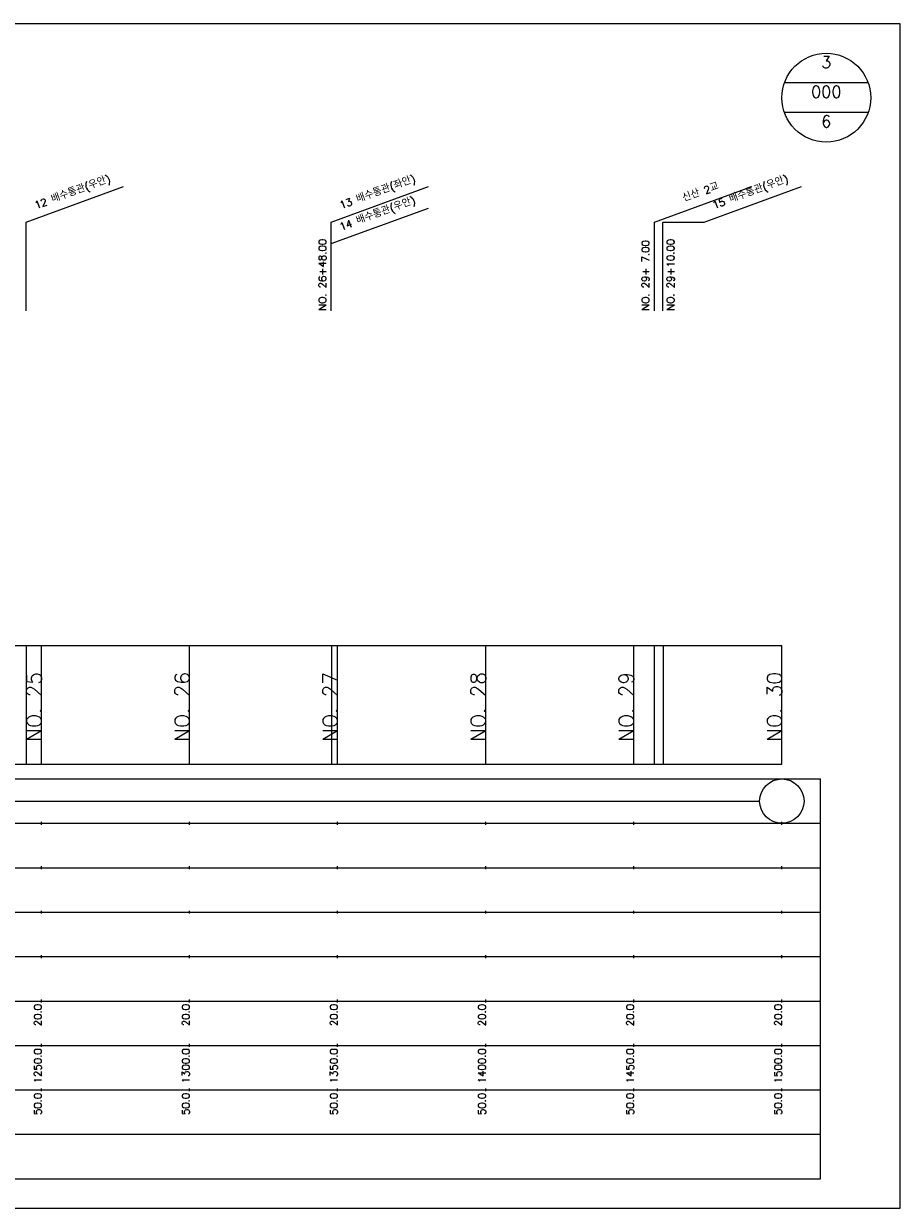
# Model space of a CAD drawing. Extents: x -2 to 685, y -2 to 2900.
# Tile 6 of 11: x 354 to 650, y 1008 to 1408. Entities that reach past the tile are written whole.
import ezdxf
from ezdxf.enums import TextEntityAlignment as Align

# ---------------------------------------------------------------- set-up
doc = ezdxf.new("R2010")
doc.units = 0
doc.header["$LTSCALE"] = 5
for name, color, linetype in [('BOX', 5, 'CONTINUOUS'), ('DT1', 3, 'CONTINUOUS'), ('DT2', 6, 'CONTINUOUS'), ('LT1', 4, 'CONTINUOUS'), ('ST1', 7, 'CONTINUOUS')]:
    doc.layers.add(name, color=color, linetype=linetype)
doc.styles.add('GHS', font='ROMANS.shx', dxfattribs={"bigfont": 'GHS.shx'})

msp = doc.modelspace()

# ---------------------------------------------------------------- linework, layer by layer
at = {"layer": 'BOX'}
msp.add_lwpolyline([(50, 1008), (650, 1008), (650, 1408), (50, 1408), (50, 1008)], dxfattribs=at)
at = {"layer": 'DT1', "linetype": 'CONTINUOUS'}
msp.add_line((569.86, 1341), (583.77, 1341), dxfattribs=at)
at = {"layer": 'DT1'}
for p, q in [((360, 1189.58), (360, 1190.58)), ((410, 1189.58), (410, 1190.58)), ((460, 1189.58), (460, 1190.58)), ((510, 1189.58), (510, 1190.58)), ((560, 1189.58), (560, 1190.58)), ((610, 1189.58), (610, 1190.58))]:
    msp.add_line(p, q, dxfattribs=at)
at = {"layer": 'LT1', "linetype": 'CONTINUOUS'}
for p, q in [((354.86, 1341), (387.74, 1352.97)), ((457.86, 1341), (490.74, 1352.97)), ((567, 1341), (599.89, 1352.97)), ((583.77, 1341), (616.66, 1352.97)), ((457.86, 1333.75), (490.74, 1345.72)), ((354.86, 1311), (354.86, 1341)), ((457.86, 1311), (457.86, 1341)), ((567, 1311), (567, 1341)), ((569.86, 1311), (569.86, 1341))]:
    msp.add_line(p, q, dxfattribs=at)
at = {"layer": 'LT1'}
for p, q in [((355, 1158), (355, 1198)), ((360, 1158), (360, 1198)), ((410, 1158), (410, 1198)), ((458, 1158), (458, 1198)), ((460, 1158), (460, 1198)), ((510, 1158), (510, 1198)), ((560, 1158), (560, 1198)), ((567, 1158), (567, 1198)), ((570, 1158), (570, 1198)), ((610, 1158), (610, 1198)), ((110, 1158), (610, 1158)), ((360, 1137.5), (360, 1138.5)), ((410, 1137.5), (410, 1138.5)), ((460, 1137.5), (460, 1138.5)), ((510, 1137.5), (510, 1138.5)), ((560, 1137.5), (560, 1138.5)), ((610, 1137.5), (610, 1138.5)), ((360, 1122.5), (360, 1123.5)), ((410, 1122.5), (410, 1123.5)), ((460, 1122.5), (460, 1123.5)), ((510, 1122.5), (510, 1123.5)), ((560, 1122.5), (560, 1123.5)), ((610, 1122.5), (610, 1123.5)), ((360, 1107.5), (360, 1108.5)), ((410, 1107.5), (410, 1108.5)), ((460, 1107.5), (460, 1108.5)), ((510, 1107.5), (510, 1108.5)), ((560, 1107.5), (560, 1108.5)), ((610, 1107.5), (610, 1108.5)), ((360, 1092.5), (360, 1093.5)), ((410, 1092.5), (410, 1093.5)), ((460, 1092.5), (460, 1093.5)), ((510, 1092.5), (510, 1093.5)), ((560, 1092.5), (560, 1093.5)), ((610, 1092.5), (610, 1093.5)), ((360, 1077.5), (360, 1078.5)), ((410, 1077.5), (410, 1078.5)), ((460, 1077.5), (460, 1078.5)), ((510, 1077.5), (510, 1078.5)), ((560, 1077.5), (560, 1078.5)), ((610, 1077.5), (610, 1078.5)), ((360, 1062.5), (360, 1063.5)), ((410, 1062.5), (410, 1063.5)), ((460, 1062.5), (460, 1063.5)), ((510, 1062.5), (510, 1063.5)), ((560, 1062.5), (560, 1063.5)), ((610, 1062.5), (610, 1063.5)), ((360, 1047.5), (360, 1048.5)), ((410, 1047.5), (410, 1048.5)), ((460, 1047.5), (460, 1048.5)), ((510, 1047.5), (510, 1048.5)), ((560, 1047.5), (560, 1048.5)), ((610, 1047.5), (610, 1048.5))]:
    msp.add_line(p, q, dxfattribs=at)
msp.add_lwpolyline([(110, 1198), (160, 1198), (210, 1198), (260, 1198), (310, 1198), (360, 1198), (410, 1198), (460, 1198), (510, 1198), (560, 1198), (610, 1198)], dxfattribs=at)
at = {"layer": 'ST1', "linetype": 'CONTINUOUS'}
for p, q in [((639.14, 1388), (610.86, 1388)), ((639.14, 1378), (610.86, 1378)), ((117.5, 1145.5), (602.5, 1145.5))]:
    msp.add_line(p, q, dxfattribs=at)
at = {"layer": 'ST1'}
for p, q in [((80, 1153), (623, 1153)), ((623, 1018), (623, 1153)), ((87.5, 1138), (623, 1138)), ((80, 1123), (623, 1123)), ((87.5, 1108), (623, 1108)), ((80, 1093), (623, 1093)), ((80, 1078), (623, 1078)), ((80, 1063), (623, 1063)), ((80, 1048), (623, 1048)), ((80, 1033), (623, 1033)), ((80, 1018), (623, 1018))]:
    msp.add_line(p, q, dxfattribs=at)
at = {"layer": 'ST1', "linetype": 'CONTINUOUS'}
for centre, radius in [((625, 1383), 15), ((610, 1145.5), 7.5)]:
    msp.add_circle(centre, radius, dxfattribs=at)

# ---------------------------------------------------------------- texts
at = {"layer": 'DT1', "linetype": 'CONTINUOUS', "style": 'GHS'}
for s, p in [('12 배수통관(우안)', (370.86, 1349.99)), ('13 배수통관(좌안)', (473.86, 1349.99)), ('15 배수통관(우안)', (599.77, 1349.99)), ('신산 2교', (583, 1349.99)), ('14 배수통관(우안)', (473.86, 1342.74))]:
    msp.add_text(s, height=2.5, rotation=20, dxfattribs=at).set_placement(p, align=Align.CENTER)
for s, p in [('NO. 26+48.00 ', (456.11, 1311.12)), ('NO. 29+ 7.00 ', (565.25, 1311.12)), ('NO. 29+10.00 ', (573.7, 1311.12))]:
    msp.add_text(s, height=2.5, rotation=90, dxfattribs=at).set_placement(p)
at = {"layer": 'DT1', "style": 'GHS'}
for s, height, p in [('NO. 25', 5, (360, 1189.08)), ('NO. 26', 5, (410, 1189.08)), ('NO. 27', 5, (460, 1189.08)), ('NO. 28', 5, (510, 1189.08)), ('NO. 29', 5, (560, 1189.08)), ('NO. 30', 5, (610, 1189.08)), (' 20.0', 2.5, (360, 1077)), (' 20.0', 2.5, (410, 1077)), (' 20.0', 2.5, (460, 1077)), (' 20.0', 2.5, (510, 1077)), (' 20.0', 2.5, (560, 1077)), (' 20.0', 2.5, (610, 1077)), ('  1250.0', 2.5, (360, 1062)), ('  1300.0', 2.5, (410, 1062)), ('  1350.0', 2.5, (460, 1062)), ('  1400.0', 2.5, (510, 1062)), ('  1450.0', 2.5, (560, 1062)), ('  1500.0', 2.5, (610, 1062)), ('  50.0', 2.5, (360, 1047)), ('  50.0', 2.5, (410, 1047)), ('  50.0', 2.5, (460, 1047)), ('  50.0', 2.5, (510, 1047)), ('  50.0', 2.5, (560, 1047)), ('  50.0', 2.5, (610, 1047))]:
    msp.add_text(s, height=height, rotation=90, dxfattribs=at).set_placement(p, align=Align.RIGHT)
at = {"layer": 'DT2', "linetype": 'CONTINUOUS', "style": 'GHS'}
for s, p in [('3', (625, 1393)), ('000', (625, 1383)), ('6', (625, 1373))]:
    msp.add_text(s, height=4, dxfattribs=at).set_placement(p, align=Align.CENTER)

doc.saveas('drawing.dxf')
